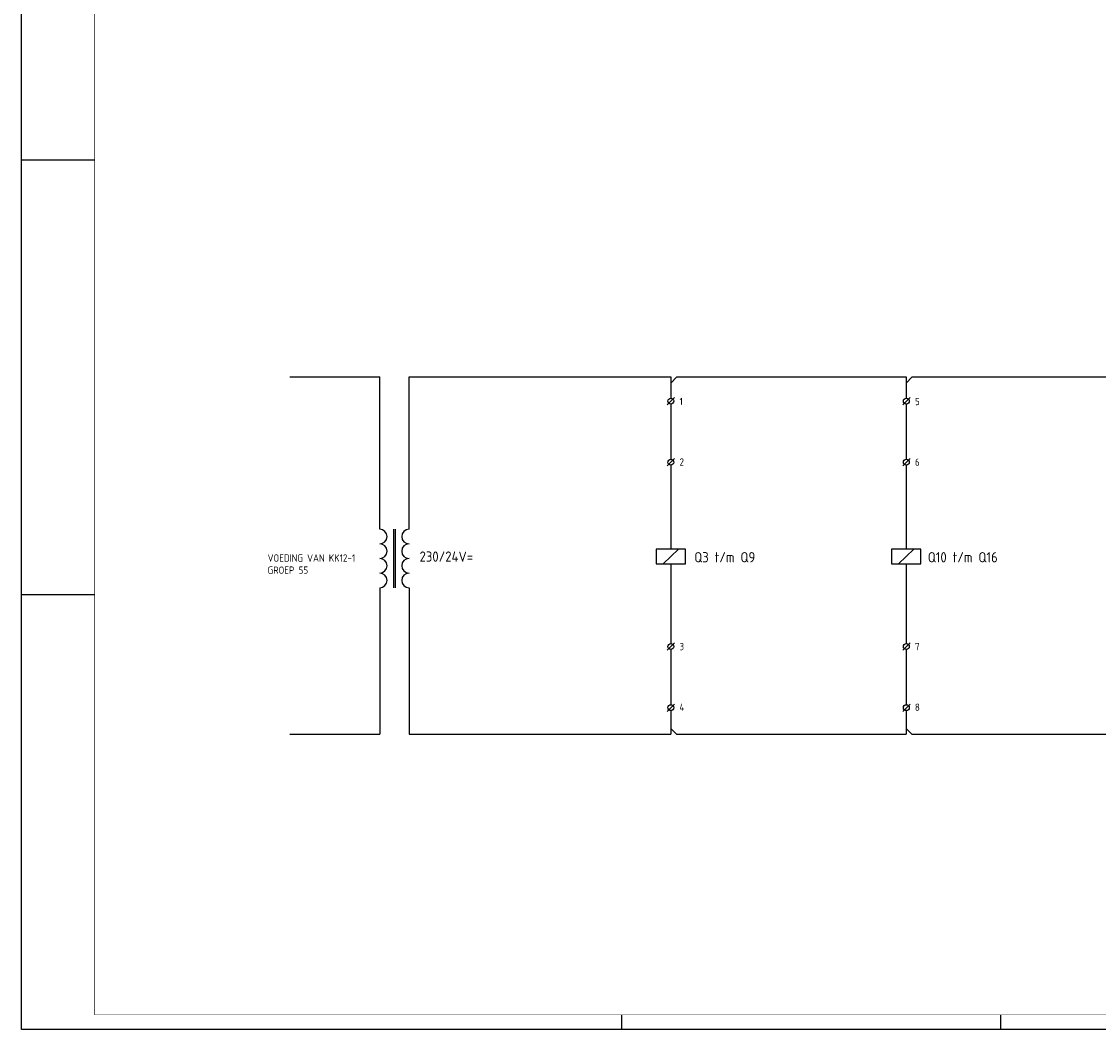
# Model space of a CAD drawing. Header units: millimetres. Extents: x 0 to 1189, y 0 to 841.
# Tile 1 of 9: x 0 to 368, y 0 to 344. Entities that reach past the tile are written whole.
import ezdxf
from ezdxf.enums import TextEntityAlignment as Align

# ---------------------------------------------------------------- set-up
doc = ezdxf.new("R2010")
doc.units = ezdxf.units.MM
for name, color, linetype in [('71', 2, 'CONTINUOUS'), ('72', 3, 'CONTINUOUS'), ('LIJN025', 10, 'CONTINUOUS'), ('LIJN035', 50, 'CONTINUOUS'), ('LIJN050', 90, 'CONTINUOUS'), ('TEKST25', 1, 'CONTINUOUS'), ('TEKST35', 50, 'CONTINUOUS'), ('TEKST50', 90, 'CONTINUOUS')]:
    doc.layers.add(name, color=color, linetype=linetype)
doc.styles.add('ISO', font='ISO.SHX')
doc.styles.add('NEN', font='iso.shx')
doc.styles.add('ROMAND', font='romand')

# ---------------------------------------------------------------- blocks, each defined once
blk = doc.blocks.new('A0')
at = {"layer": 'LIJN025'}
for p, q in [((0, 297), (25, 297)), ((0, 148.5), (25, 148.5)), ((205, 0), (205, 5)), ((334.5, 0), (334.5, 5))]:
    blk.add_line(p, q, dxfattribs=at)
at = {"layer": 'LIJN050', "const_width": 0.2}
blk.add_lwpolyline([(1184, 836), (25, 836), (25, 5), (1184, 5)], close=True, dxfattribs=at)
at = {"layer": 'TEKST25'}
blk.add_lwpolyline([(1189, 841), (1189, 0), (0, 0), (0, 841)], close=True, dxfattribs=at)
at = {"layer": 'TEKST25', "style": 'ISO'}
for tag, p in [('E', (1144.25, 66)), ('NAAM-E', (1155.75, 66)), ('DATUM-E', (1174, 66)), ('D', (1144.25, 61)), ('NAAM-D', (1155.75, 61)), ('DATUM-D', (1174, 61)), ('C', (1144.25, 56)), ('NAAM-C', (1155.75, 56)), ('DATUM-C', (1174, 56)), ('B', (1144.25, 51)), ('NAAM-B', (1155.75, 51)), ('DATUM-B', (1174, 51)), ('A', (1144.25, 46)), ('NAAM-A', (1155.75, 46)), ('DATUM-A', (1174, 46))]:
    blk.add_attdef(tag, text='', height=2.5, dxfattribs=at).set_placement(p, align=Align.CENTER)
for tag, p in [('DATUM', (1021.75, 36.25)), ('SCHAAL', (1057, 36.25)), ('GETEKEND', (1087.25, 36.25)), ('GECONTOL.', (1122, 36.25)), ('FORMAAT', (1152.25, 28.25))]:
    blk.add_attdef(tag, p, '', height=2.5, dxfattribs=at)
at = {"layer": 'TEKST35', "style": 'ISO'}
for tag, p in [('PROJECT', (1023.5, 72.5)), ('PLAATS', (1023.5, 63.5)), ('INSTALLATIE-REGEL1', (1023.5, 52.5)), ('INSTALLATIE-REGEL2', (1023.5, 43.5))]:
    blk.add_attdef(tag, p, '', height=4, dxfattribs=at)
at = {"layer": 'TEKST35', "style": 'ROMAND', "width": 2.899115}
blk.add_attdef('STATUS', text='', height=2.5, dxfattribs=at).set_placement((1143, 71.5), (1182, 71.5), align=Align.FIT)
at = {"layer": 'TEKST35', "style": 'ISO'}
blk.add_attdef('PROJ.NR.', text='', height=4, dxfattribs=at).set_placement((1170, 23), align=Align.CENTER)
at = {"layer": 'TEKST50', "style": 'ISO'}
blk.add_attdef('FILE-NAAM', text='', height=5, dxfattribs=at).set_placement((1162.5, 7.5), align=Align.CENTER)
blk = doc.blocks.new('RWS076')
at = {"layer": '71'}
blk.add_line((2, 0), (0, 2), dxfattribs=at)
blk = doc.blocks.new('T1142')
at = {"layer": '71'}
for centre, start, end in [((-5, -2.5), 270, 90), ((5, -2.5), 90, 270), ((-5, -7.5), 270, 90), ((5, -7.5), 90, 270), ((-5, -12.5), 270, 90), ((5, -12.5), 90, 270), ((-5, -17.5), 270, 90), ((5, -17.5), 90, 270)]:
    blk.add_arc(centre, 2.5, start, end, dxfattribs=at)
at = {"layer": '72'}
for p, q in [((-0.25, 0), (-0.25, -20)), ((0.25, 0), (0.25, -20))]:
    blk.add_line(p, q, dxfattribs=at)

msp = doc.modelspace()

# ---------------------------------------------------------------- linework, layer by layer
at = {"layer": '71'}
for p, q in [((223.81, 222.8), (221.71, 220.7)), ((304.21, 222.8), (302.11, 220.7)), ((220.5, 213.3), (223, 215.8)), ((300.94, 213.3), (303.44, 215.8)), ((220.5, 192.43), (223, 194.93)), ((300.94, 192.43), (303.44, 194.93)), ((220.5, 129.49), (223, 131.99)), ((300.94, 129.49), (303.44, 131.99)), ((220.5, 108.62), (223, 111.12)), ((300.94, 108.62), (303.44, 111.12))]:
    msp.add_line(p, q, dxfattribs=at)
for centre in [(221.75, 214.55), (302.19, 214.55), (221.75, 193.68), (302.19, 193.68), (221.75, 130.74), (302.19, 130.74), (221.75, 109.87), (302.19, 109.87)]:
    msp.add_circle(centre, 1, dxfattribs=at)
at = {"layer": 'LIJN025'}
for p, q in [((221.75, 213.55), (221.75, 194.68)), ((302.15, 213.47), (302.15, 194.6)), ((221.75, 129.74), (221.75, 110.87)), ((302.15, 129.66), (302.15, 110.79))]:
    msp.add_line(p, q, dxfattribs=at)
at = {"layer": 'LIJN035'}
for p, q in [((91.59, 222.88), (122.33, 222.88)), ((122.33, 170.82), (122.33, 222.88)), ((132.33, 222.88), (221.71, 222.88)), ((132.33, 170.82), (132.33, 222.88)), ((221.71, 222.88), (221.71, 215.55)), ((223.81, 222.8), (302.11, 222.8)), ((302.11, 222.8), (302.11, 215.55)), ((304.21, 222.8), (382.11, 222.8)), ((221.71, 192.69), (221.71, 164)), ((302.11, 192.69), (302.11, 164)), ((226.71, 164), (216.71, 164)), ((216.71, 164), (216.71, 159)), ((224.33, 164), (219.16, 159)), ((226.71, 159), (226.71, 164)), ((307.11, 164), (297.11, 164)), ((297.11, 164), (297.11, 159)), ((304.73, 164), (299.56, 159)), ((307.11, 159), (307.11, 164)), ((216.71, 159), (226.71, 159)), ((221.71, 159), (221.71, 131.74)), ((297.11, 159), (307.11, 159)), ((302.11, 159), (302.11, 131.74)), ((122.33, 150.82), (122.33, 100.83)), ((132.33, 150.82), (132.33, 100.83)), ((221.71, 108.88), (221.71, 100.83)), ((302.11, 108.88), (302.11, 100.8)), ((91.59, 100.83), (122.33, 100.83)), ((132.33, 100.83), (221.71, 100.83)), ((223.71, 100.8), (262.11, 100.8)), ((241.79, 100.8), (302.11, 100.8)), ((304.11, 100.8), (382.11, 100.8)), ((322.19, 100.8), (342.11, 100.8))]:
    msp.add_line(p, q, dxfattribs=at)

# ---------------------------------------------------------------- block references
at = {"layer": 'LIJN025'}
for name, p in [('A0', (0, 0)), ('T1142', (127.33, 170.82)), ('RWS076', (221.71, 100.8)), ('RWS076', (302.11, 100.8))]:
    msp.add_blockref(name, p, dxfattribs=at)

# ---------------------------------------------------------------- texts
at = {"layer": 'TEKST25', "style": 'NEN'}
for s, p in [('1', (224.71, 213.2)), ('5', (305.11, 213.17)), ('2', (224.71, 192.5)), ('6', (305.11, 192.47)), ('VOEDING VAN KK12-1', (84.04, 159.72)), ('GROEP 55', (84.04, 155.59)), ('3', (224.71, 129.5)), ('7', (305.11, 129.47)), ('4', (224.71, 108.8)), ('8', (305.11, 108.77))]:
    msp.add_text(s, height=2.5, dxfattribs=at).set_placement(p)
at = {"layer": 'TEKST35', "style": 'NEN'}
msp.add_text('230/24V=', height=3.5, dxfattribs=at).set_placement((135.94, 159.72))
for s, p in [('Q3 t/m Q9', (250.58, 159.5)), ('Q10 t/m Q16', (333.39, 159.5))]:
    msp.add_text(s, height=3.5, dxfattribs=at).set_placement(p, align=Align.RIGHT)

doc.saveas('drawing.dxf')
